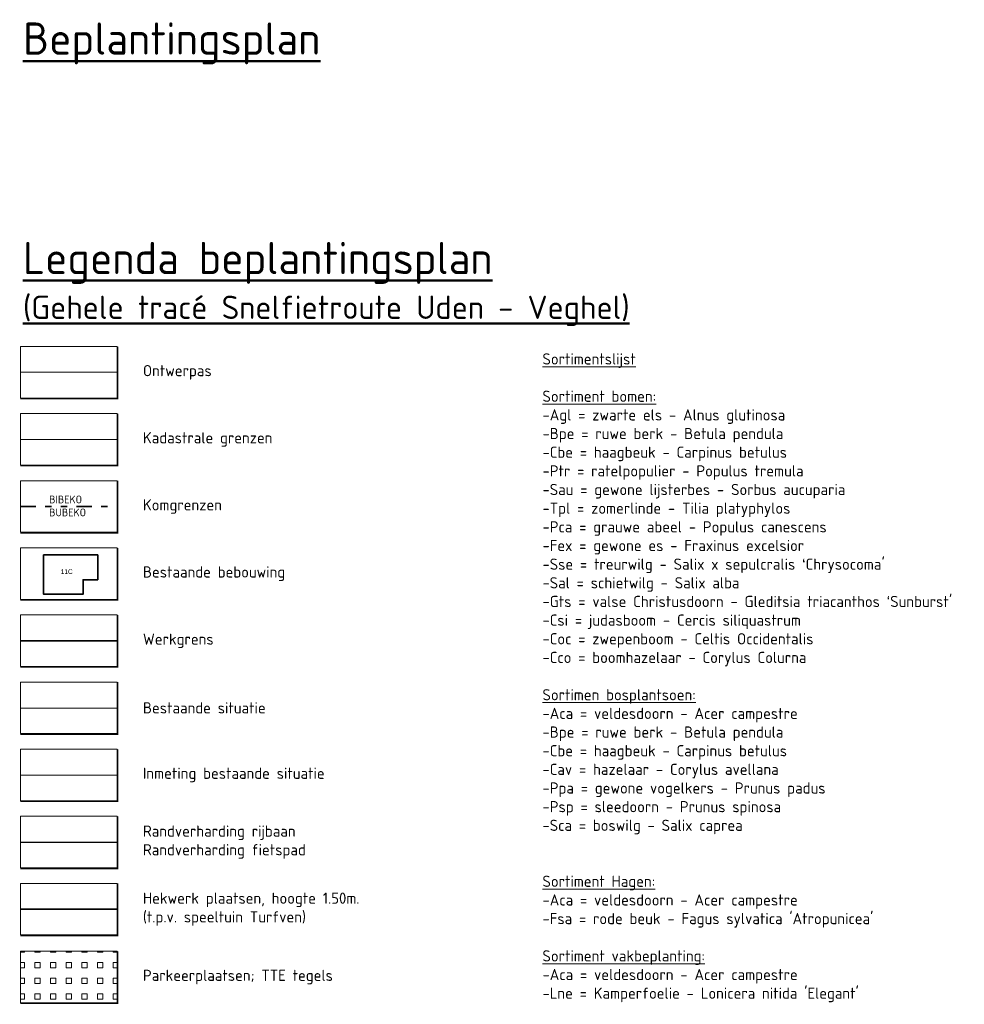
# Model space of a CAD drawing. Header units: metres. Extents: x 163543 to 168130, y 402678 to 405437.
# Tile 227 of 256: x 167816 to 167847, y 403424 to 403456. Entities that reach past the tile are written whole.
import ezdxf
from ezdxf.enums import TextEntityAlignment as Align

# ---------------------------------------------------------------- set-up
doc = ezdxf.new("R2010")
doc.units = ezdxf.units.M
doc.linetypes.add('X-CA190022.004-UO-TXT_Legenda$0$AL-TEKENBLADGRENS', pattern=[11.5, 2.5, -1.5, 1, -1.5, 1, -1.5, 2.5])
doc.linetypes.add('X-CA190022.004-UO-TXT_Legenda$0$AM-AS', pattern=[16, 10, -2, 2, -2])
doc.layers.get('0').update_dxf_attribs({"lineweight": 25})
for name, color, linetype, lineweight in [('X-CA190022.004-UO-TXT_Legenda$0$B-WE-KG-GRENS_PERCEEL-GV', 150, 'Continuous', 9), ('X-CA190022.004-UO-TXT_Legenda$0$GE_4502_GBKN_Huisnummer_Lijn_GEM', 202, 'Continuous', 0), ('X-CA190022.004-UO-TXT_Legenda$0$GE_601_PNDgrondvlakpand_Vlak_MV_GEM', 34, 'Continuous', 35), ('X-CA190022.004-UO-TXT_Legenda$0$N-SB-IE-TERREINAFSCHEIDING_KUNSTMATIG_RASTERHEKWERK-G', 20, 'X-CA190022.004-UO-TXT_Legenda$0$IE-TERREINAFSCHEIDING-KUNSTMATIG-OPEN', 35), ('X-CA190022.004-UO-TXT_Legenda$0$N-WE-AM-AS_WEG-G', 10, 'X-CA190022.004-UO-TXT_Legenda$0$AM-AS', 18), ('X-CA190022.004-UO-TXT_Legenda$0$N-WE-KG-GRENS_SYSTEEMGRENS-G', 7, 'X-CA190022.004-UO-TXT_Legenda$0$KG-OG', 35), ('X-CA190022.004-UO-TXT_Legenda$0$N-WE-VH-KANTVERHARDING-G', 210, 'Continuous', 25), ('X-CA190022.004-UO-TXT_Legenda$0$X-XX-AL-LEGENDA-G', 7, 'Continuous', 18), ('X-CA190022.004-UO-TXT_Legenda$0$X-XX-AL-LEGENDA-T50', 7, 'Continuous', 50), ('X-CA190022.004-UO-TXT_Legenda$0$X-XX-AL-T18', 7, 'Continuous', 18), ('X-CA190022.004-UO-TXT_Legenda$0$X-XX-AL-VERWIJZING_KOMGRENS-G', 242, 'X-CA190022.004-UO-TXT_Legenda$0$AL-TEKENBLADGRENS', 35)]:
    doc.layers.add(name, color=color, linetype=linetype, lineweight=lineweight)
doc.layers.add('X-CA190022.004-UO-TXT_Legenda$0$N-WE-VH-VERHARDING_GRASBETONSTEEN-A-50 TTE PLATEN', color=7, linetype='Continuous', lineweight=18, transparency=0.5)
doc.styles.add('X-CA190022.004-UO-TXT_Legenda$0$BGT_NAR', font='arial.ttf', dxfattribs={"height": 1})
doc.styles.add('X-CA190022.004-UO-TXT_Legenda$0$NLCS-ISO-M200-T18', font='NLCS-ISO.ttf', dxfattribs={"height": 0.36})
doc.styles.add('X-CA190022.004-UO-TXT_Legenda$0$NLCS-ISO-M200-T35', font='NLCS-ISO.ttf', dxfattribs={"height": 0.7})
doc.styles.add('X-CA190022.004-UO-TXT_Legenda$0$NLCS-ISO-M500-T50', font='NLCS-ISO.ttf', dxfattribs={"height": 2.5})
doc.linetypes.add('X-CA190022.004-UO-TXT_Legenda$0$IE-TERREINAFSCHEIDING-KUNSTMATIG-OPEN', pattern='A,7,-1.5,[67,NLCS.SHX,S=0.75,R=0,X=0,Y=0],-1.5', length=10)
doc.linetypes.add('X-CA190022.004-UO-TXT_Legenda$0$KG-OG', pattern='A,5.5,-1.5,[2,NLCS.SHX,S=0.5,R=0,X=0,Y=0],-1.5', length=8.5)

# ---------------------------------------------------------------- blocks, each defined once
blk = doc.blocks.new('X-CA190022.004-UO-TXT_Legenda$0$blokje legenda')
at = {"layer": 'X-CA190022.004-UO-TXT_Legenda$0$X-XX-AL-LEGENDA-G', "const_width": 0.1, "flags": 128}
blk.add_lwpolyline([(7.55, 0), (7.55, -4.05), (0, -4.05)], dxfattribs=at)
at = {"layer": 'X-CA190022.004-UO-TXT_Legenda$0$X-XX-AL-LEGENDA-G', "flags": 128}
blk.add_lwpolyline([(0, 0), (0, -4), (7.5, -4), (7.5, 0)], close=True, dxfattribs=at)

msp = doc.modelspace()

# ---------------------------------------------------------------- hatches: boundary and pattern name
at = {"layer": 'X-CA190022.004-UO-TXT_Legenda$0$N-WE-VH-VERHARDING_GRASBETONSTEEN-A-50 TTE PLATEN', "transparency": 33554559}
h = msp.add_hatch(dxfattribs=at)
h.set_pattern_fill('AVH-GRASBETONSTEEN_04', color=256, scale=0.252, pattern_type=2)
h.set_pattern_definition([(0, (-73281.84733, -177510.2363), (0, 0.504), [0.1680000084, -0.3359999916]), (0, (-73281.84733, -177510.0683), (0, 0.504), [0.1680000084, -0.3359999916]), (90, (-73281.84733, -177510.2363), (-0.504, 3e-17), [0.1680000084, -0.3359999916]), (90, (-73281.67933, -177510.2363), (-0.504, 3e-17), [0.1680000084, -0.3359999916])])
h.paths.add_polyline_path([(167819.279, 403425.897), (167816.168, 403425.897), (167816.168, 403424.238), (167819.279, 403424.238)])

# ---------------------------------------------------------------- linework, layer by layer
at = {"color": 253, "flags": 128}
msp.add_lwpolyline([(167816.168, 403433.727), (167819.299, 403433.716)], dxfattribs=at)
at = {"color": 246, "flags": 128}
msp.add_lwpolyline([(167816.168, 403431.568), (167819.299, 403431.557)], dxfattribs=at)
at = {"layer": 'X-CA190022.004-UO-TXT_Legenda$0$B-WE-KG-GRENS_PERCEEL-GV', "flags": 128}
msp.add_lwpolyline([(167816.168, 403442.362), (167819.279, 403442.362)], dxfattribs=at)
at = {"layer": 'X-CA190022.004-UO-TXT_Legenda$0$GE_601_PNDgrondvlakpand_Vlak_MV_GEM', "flags": 128}
msp.add_lwpolyline([(167816.917, 403438.647), (167816.917, 403437.382), (167818.183, 403437.382), (167818.183, 403437.846), (167818.656, 403437.846), (167818.656, 403438.647)], close=True, dxfattribs=at)
at = {"layer": 'X-CA190022.004-UO-TXT_Legenda$0$N-SB-IE-TERREINAFSCHEIDING_KUNSTMATIG_RASTERHEKWERK-G', "ltscale": 0.2, "flags": 128}
msp.add_lwpolyline([(167816.168, 403427.25), (167819.279, 403427.25)], dxfattribs=at)
at = {"layer": 'X-CA190022.004-UO-TXT_Legenda$0$N-WE-AM-AS_WEG-G', "ltscale": 0.4, "flags": 128}
msp.add_lwpolyline([(167816.168, 403444.521), (167819.279, 403444.521)], dxfattribs=at)
at = {"layer": 'X-CA190022.004-UO-TXT_Legenda$0$N-WE-KG-GRENS_SYSTEEMGRENS-G', "ltscale": 0.35, "flags": 128}
msp.add_lwpolyline([(167816.168, 403435.885), (167819.279, 403435.885)], dxfattribs=at)
at = {"layer": 'X-CA190022.004-UO-TXT_Legenda$0$N-WE-VH-KANTVERHARDING-G', "color": 125, "flags": 128}
msp.add_lwpolyline([(167816.168, 403429.409), (167819.279, 403429.409)], dxfattribs=at)
at = {"layer": 'X-CA190022.004-UO-TXT_Legenda$0$X-XX-AL-VERWIJZING_KOMGRENS-G', "ltscale": 0.2}
msp.add_lwpolyline([(167816.168, 403440.203), (167819.279, 403440.203)], dxfattribs=at)

# ---------------------------------------------------------------- block references
at = {"xscale": 0.41472, "yscale": 0.41472, "zscale": 0.41472}
for p in [(167816.168, 403445.35), (167816.168, 403443.192), (167816.168, 403441.033), (167816.168, 403438.874), (167816.168, 403436.715), (167816.168, 403434.556), (167816.168, 403432.397), (167816.168, 403430.238), (167816.168, 403428.079), (167816.168, 403425.897)]:
    msp.add_blockref('X-CA190022.004-UO-TXT_Legenda$0$blokje legenda', p, dxfattribs=at)

# ---------------------------------------------------------------- texts
at = {"layer": 'X-CA190022.004-UO-TXT_Legenda$0$GE_4502_GBKN_Huisnummer_Lijn_GEM', "color": 7, "style": 'X-CA190022.004-UO-TXT_Legenda$0$BGT_NAR'}
msp.add_text('11C', height=0.15, dxfattribs=at).set_placement((167817.66, 403438.11), align=Align.MIDDLE_CENTER)
at = {"layer": 'X-CA190022.004-UO-TXT_Legenda$0$X-XX-AL-LEGENDA-T50', "char_height": 1.0368, "attachment_point": 1, "style": 'X-CA190022.004-UO-TXT_Legenda$0$NLCS-ISO-M500-T50'}
for s, width, insert in [('{\\fNLCS-ISO|b1|i0|c0|p34;\\LBeplantingsplan}', 14.58642, (167816.251, 403455.776)), ('{\\LLegenda beplantingsplan\\P\\H0.72338x;(Gehele tracé Snelfietroute Uden - Veghel)}', 21.9269, (167816.251, 403448.716))]:
    msp.add_mtext_dynamic_manual_height_columns(s, width=width, gutter_width=3.629, heights=[0], dxfattribs=dict(at, insert=insert))
at = {"layer": 'X-CA190022.004-UO-TXT_Legenda$0$X-XX-AL-T18', "char_height": 0.36, "attachment_point": 4, "style": 'X-CA190022.004-UO-TXT_Legenda$0$NLCS-ISO-M200-T18'}
for s, width, insert in [("{\\LSortimentslijst\\P\\PSortiment bomen:\\P}-Agl = zwarte els - Alnus glutinosa^J-Bpe = ruwe berk - Betula pendula^J-Cbe = haagbeuk - Carpinus betulus^J-Ptr = ratelpopulier - Populus tremula^J-Sau = gewone lijsterbes - Sorbus aucuparia^J-Tpl = zomerlinde - Tilia platyphylos^J-Pca = grauwe abeel - Populus canescens^J-Fex = gewone es - Fraxinus excelsior^J-Sse = treurwilg - Salix x sepulcralis ‘Chrysocoma’^J-Sal = schietwilg - Salix alba^J-Gts = valse Christusdoorn - Gleditsia triacanthos ‘Sunburst’^J-Csi = judasboom - Cercis siliquastrum^J-Coc = zwepenboom - Celtis Occidentalis \\P-Cco = boomhazelaar - Corylus Colurna^J^J{\\LSortimen bosplantsoen:^J}-Aca = veldesdoorn - Acer campestre^J-Bpe = ruwe berk - Betula pendula^J-Cbe = haagbeuk - Carpinus betulus^J-Cav = hazelaar - Corylus avellana^J-Ppa = gewone vogelkers - Prunus padus^J-Psp = sleedoorn - Prunus spinosa^J-Sca = boswilg - Salix caprea^J^J^J{\\LSortiment Hagen:^J}-Aca = veldesdoorn - Acer campestre\\P-Fsa = rode beuk - Fagus sylvatica 'Atropunicea'\\P{\\L\\PSortiment vakbeplanting:\\P}-Aca = veldesdoorn - Acer campestre^J-Lne = Kamperfoelie - Lonicera nitida 'Elegant' ", 15.61642, (167832.951, 403434.695)), ('Ontwerpas', 7.94531, (167820.108, 403444.521)), ('Kadastrale grenzen', 7.94531, (167820.108, 403442.362)), ('Komgrenzen', 7.94531, (167820.108, 403440.203)), ('Bestaande bebouwing', 7.94531, (167820.108, 403438.044)), ('Werkgrens', 10.08852, (167820.108, 403435.885)), ('Bestaande situatie', 10.08852, (167820.108, 403433.727)), ('Inmeting bestaande situatie', 10.08852, (167820.108, 403431.568)), ('Randverharding rijbaan\\PRandverharding fietspad', 7.94531, (167820.108, 403429.409)), ('Hekwerk plaatsen, hoogte 1.50m.\\P(t.p.v. speeltuin Turfven)', 11.72197, (167820.108, 403427.25)), ('Parkeerplaatsen; TTE tegels ', 12.43346, (167820.108, 403425.068))]:
    msp.add_mtext_dynamic_manual_height_columns(s, width=width, gutter_width=2.592, heights=[0], dxfattribs=dict(at, insert=insert))
at = {"layer": 'X-CA190022.004-UO-TXT_Legenda$0$X-XX-AL-VERWIJZING_KOMGRENS-G', "insert": (167817.095, 403440.556), "char_height": 0.25, "attachment_point": 1, "style": 'X-CA190022.004-UO-TXT_Legenda$0$NLCS-ISO-M200-T35'}
msp.add_mtext_dynamic_manual_height_columns('BIBEKO\\PBUBEKO', width=11.69828, gutter_width=2.5, heights=[0], dxfattribs=at)

doc.saveas('drawing.dxf')
